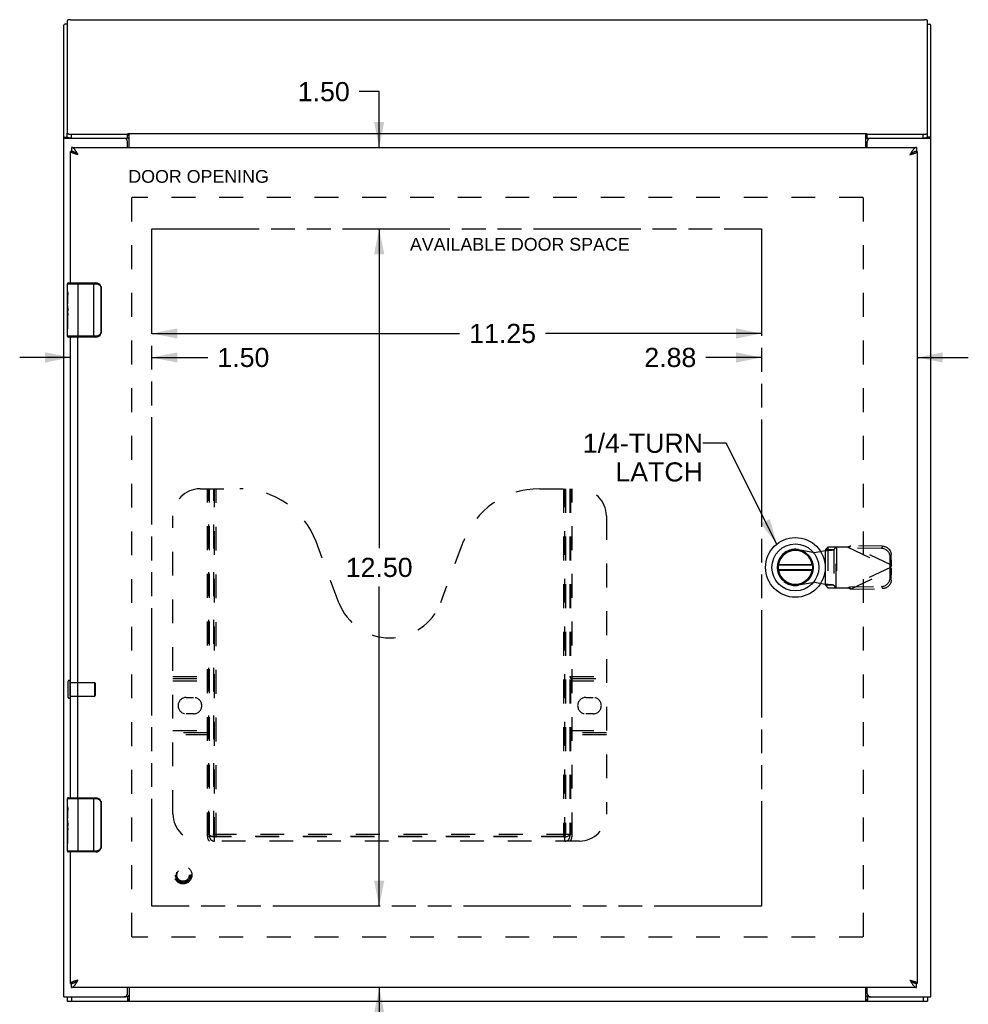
# Model space of a CAD drawing. Header units: inches. Extents: x 0 to 80, y 0 to 51.8.
# Tile 3 of 5: x 18.8 to 36.3, y 17.3 to 35.5. Entities that reach past the tile are written whole.
import ezdxf

# ---------------------------------------------------------------- set-up
doc = ezdxf.new("R2010")
doc.units = ezdxf.units.IN
doc.header["$LTSCALE"] = 4.4
doc.header["$MEASUREMENT"] = 0
doc.linetypes.add('HIDDEN', pattern=[0.2, 0.1, -0.1])
doc.linetypes.add('PHANTOM', pattern=[0.8, 0.45, -0.05, 0.1, -0.05, 0.1, -0.05])
doc.layers.get('0').update_dxf_attribs({"linetype": 'CONTINUOUS'})
for name, color, linetype in [('02___PRT_ALL_AXES', 7, 'CONTINUOUS'), ('1-4_TURN_RH_UNDER_24', 7, 'CONTINUOUS'), ('AVAILABLE_DOOR_SPACE', 7, 'CONTINUOUS'), ('DEFAULT_2', 8, 'HIDDEN'), ('DIMENSIONS', 7, 'CONTINUOUS')]:
    doc.layers.add(name, color=color, linetype=linetype)
doc.styles.get("Standard").update_dxf_attribs({"font": 'arial.ttf'})
doc.dimstyles.new('DIMSTYLE_1', dxfattribs={"dimtxt": 0.352941, "dimasz": 0.470588, "dimexe": 0.09, "dimexo": 0.07, "dimgap": 0.0375, "dimtad": 0, "dimtih": 1, "dimtoh": 1, "dimzin": 4, "dimdsep": 46, "dimtxsty": 'Standard', "dimblk": '_FILLED', "dimblk1": '_FILLED', "dimblk2": '_FILLED', "dimcen": 0.09, "dimazin": 1, "dimtfac": 1, "dimtofl": 0, "dimtmove": 0, "dimatfit": 3, "dimldrblk": '_FILLED', "dimfxl": 1, "dimtolj": 1, "dimtzin": 4, "dimarcsym": 0})
doc.dimstyles.get("Standard").update_dxf_attribs({"dimtxt": 0.4, "dimasz": 0.470588, "dimexe": 0.09, "dimexo": 0.07, "dimgap": 0.09, "dimtad": 0, "dimtih": 1, "dimtoh": 1, "dimzin": 4, "dimdsep": 46, "dimtxsty": 'Standard', "dimblk": '_FILLED', "dimblk1": '_FILLED', "dimblk2": '_FILLED', "dimcen": 0.09, "dimazin": 1, "dimtp": 0.01, "dimtm": 0.01, "dimtfac": 1, "dimtofl": 0, "dimtmove": 0, "dimatfit": 3, "dimldrblk": '_FILLED', "dimfxl": 1, "dimtolj": 1, "dimtzin": 4, "dimarcsym": 0})

# ---------------------------------------------------------------- blocks, each defined once
blk = doc.blocks.new('_FILLED')
at = {"color": 0, "linetype": 'ByBlock'}
blk.add_solid([(0, 0), (-1, 0.2), (-1, -0.2)], dxfattribs=at)
blk = doc.blocks.new('*D16')
at = {"layer": 'DIMENSIONS', "color": 2, "linetype": 'Continuous'}
for p, q in [((25.473, 34.156), (25.106, 34.156)), ((25.473, 33.127), (25.473, 34.156)), ((25.473, 31.627), (25.473, 30.686))]:
    blk.add_line(p, q, dxfattribs=at)
at = {"layer": 'DIMENSIONS', "color": 2, "linetype": 'Continuous', "xscale": 0.4705882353, "yscale": 0.4705882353, "zscale": 0.4705882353}
for p, rotation in [((25.473, 33.127), 270), ((25.473, 31.627), 90)]:
    blk.add_blockref('_FILLED', p, dxfattribs=dict(at, rotation=rotation))
at = {"layer": 'DIMENSIONS', "color": 2, "linetype": 'Continuous', "insert": (24.93, 34.332), "char_height": 0.3529, "width": 0.95911, "attachment_point": 3, "line_spacing_factor": 0.9}
blk.add_mtext('1.50', dxfattribs=at)
blk = doc.blocks.new('*D17')
at = {"layer": 'DIMENSIONS', "color": 2, "linetype": 'Continuous'}
for p, q in [((25.473, 31.627), (25.473, 25.73)), ((25.473, 19.127), (25.473, 25.024))]:
    blk.add_line(p, q, dxfattribs=at)
at = {"layer": 'DIMENSIONS', "color": 2, "linetype": 'Continuous', "xscale": 0.4705882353, "yscale": 0.4705882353, "zscale": 0.4705882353}
for p, rotation in [((25.473, 31.627), 90), ((25.473, 19.127), 270)]:
    blk.add_blockref('_FILLED', p, dxfattribs=dict(at, rotation=rotation))
at = {"layer": 'DIMENSIONS', "color": 2, "linetype": 'Continuous', "insert": (25.473, 25.554), "char_height": 0.3529, "width": 1.23333, "attachment_point": 2, "line_spacing_factor": 0.9}
blk.add_mtext('12.50', dxfattribs=at)
blk = doc.blocks.new('*D18')
at = {"layer": 'DIMENSIONS', "color": 2, "linetype": 'Continuous'}
for p, q in [((25.473, 19.127), (25.473, 20.068)), ((25.473, 17.627), (25.473, 16.614)), ((25.473, 16.614), (25.123, 16.614))]:
    blk.add_line(p, q, dxfattribs=at)
at = {"layer": 'DIMENSIONS', "color": 2, "linetype": 'Continuous', "xscale": 0.4705882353, "yscale": 0.4705882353, "zscale": 0.4705882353}
for p, rotation in [((25.473, 19.127), 270), ((25.473, 17.627), 90)]:
    blk.add_blockref('_FILLED', p, dxfattribs=dict(at, rotation=rotation))
at = {"layer": 'DIMENSIONS', "color": 2, "linetype": 'Continuous', "insert": (24.946, 16.79), "char_height": 0.3529, "width": 0.95911, "attachment_point": 3, "line_spacing_factor": 0.9}
blk.add_mtext('1.50', dxfattribs=at)
blk = doc.blocks.new('*D19')
at = {"layer": 'DIMENSIONS', "color": 2, "linetype": 'Continuous'}
for p, q in [((21.279, 29.694), (26.958, 29.694)), ((32.529, 29.694), (28.544, 29.694))]:
    blk.add_line(p, q, dxfattribs=at)
at = {"layer": 'DIMENSIONS', "color": 2, "linetype": 'Continuous', "xscale": 0.4705882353, "yscale": 0.4705882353, "zscale": 0.4705882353, "rotation": 180}
blk.add_blockref('_FILLED', (21.279, 29.694), dxfattribs=at)
at = {"layer": 'DIMENSIONS', "color": 2, "linetype": 'Continuous', "xscale": 0.4705882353, "yscale": 0.4705882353, "zscale": 0.4705882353}
blk.add_blockref('_FILLED', (32.529, 29.694), dxfattribs=at)
at = {"layer": 'DIMENSIONS', "color": 2, "linetype": 'Continuous', "insert": (27.751, 29.871), "char_height": 0.3529, "width": 1.23333, "attachment_point": 2, "line_spacing_factor": 0.9}
blk.add_mtext('11.25', dxfattribs=at)
blk = doc.blocks.new('*D20')
at = {"layer": 'DIMENSIONS', "color": 2, "linetype": 'Continuous'}
for p, q in [((32.529, 29.251), (31.503, 29.251)), ((35.404, 29.251), (36.346, 29.251))]:
    blk.add_line(p, q, dxfattribs=at)
at = {"layer": 'DIMENSIONS', "color": 2, "linetype": 'Continuous', "xscale": 0.4705882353, "yscale": 0.4705882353, "zscale": 0.4705882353}
blk.add_blockref('_FILLED', (32.529, 29.251), dxfattribs=at)
at = {"layer": 'DIMENSIONS', "color": 2, "linetype": 'Continuous', "xscale": 0.4705882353, "yscale": 0.4705882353, "zscale": 0.4705882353, "rotation": 180}
blk.add_blockref('_FILLED', (35.404, 29.251), dxfattribs=at)
at = {"layer": 'DIMENSIONS', "color": 2, "linetype": 'Continuous', "insert": (31.326, 29.428), "char_height": 0.3529, "width": 0.95911, "attachment_point": 3, "line_spacing_factor": 0.9}
blk.add_mtext('2.88', dxfattribs=at)
blk = doc.blocks.new('*D21')
at = {"layer": 'DIMENSIONS', "color": 2, "linetype": 'Continuous'}
for p, q in [((19.779, 29.251), (18.838, 29.251)), ((21.279, 29.251), (22.31, 29.251))]:
    blk.add_line(p, q, dxfattribs=at)
at = {"layer": 'DIMENSIONS', "color": 2, "linetype": 'Continuous', "xscale": 0.4705882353, "yscale": 0.4705882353, "zscale": 0.4705882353}
blk.add_blockref('_FILLED', (19.779, 29.251), dxfattribs=at)
at = {"layer": 'DIMENSIONS', "color": 2, "linetype": 'Continuous', "xscale": 0.4705882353, "yscale": 0.4705882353, "zscale": 0.4705882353, "rotation": 180}
blk.add_blockref('_FILLED', (21.279, 29.251), dxfattribs=at)
at = {"layer": 'DIMENSIONS', "color": 2, "linetype": 'Continuous', "insert": (22.487, 29.428), "char_height": 0.3529, "width": 0.95911, "attachment_point": 1, "line_spacing_factor": 0.9}
blk.add_mtext('1.50', dxfattribs=at)

msp = doc.modelspace()

# ---------------------------------------------------------------- linework, layer by layer
at = {"color": 3, "linetype": 'Continuous'}
for p, q in [((19.717, 35.467), (19.717, 33.39)), ((19.777, 35.483), (35.531, 35.483)), ((35.591, 33.39), (35.591, 35.467)), ((19.654, 17.452), (19.654, 35.384)), ((35.654, 17.452), (35.654, 35.384)), ((19.682, 33.296), (20.769, 33.296)), ((19.797, 33.369), (20.829, 33.369)), ((20.829, 33.369), (20.841, 33.386)), ((20.841, 33.386), (34.468, 33.386)), ((20.856, 33.127), (20.856, 33.386)), ((34.452, 33.127), (34.452, 33.386)), ((34.48, 33.369), (34.468, 33.386)), ((34.48, 33.369), (35.511, 33.369)), ((34.539, 33.296), (35.627, 33.296)), ((19.792, 33.127), (35.391, 33.127)), ((20.829, 33.127), (20.829, 33.236)), ((34.479, 33.127), (34.479, 33.236)), ((19.779, 30.627), (19.779, 33.052)), ((35.269, 32.992), (35.284, 32.996)), ((35.404, 33.052), (35.404, 17.702)), ((19.779, 21.127), (19.779, 29.627)), ((19.914, 21.127), (19.914, 29.627)), ((19.779, 17.702), (19.779, 20.127)), ((35.391, 17.627), (19.792, 17.627)), ((19.914, 17.762), (19.9, 17.758)), ((20.829, 17.512), (20.829, 17.627)), ((20.856, 17.627), (20.856, 17.377)), ((34.452, 17.377), (34.452, 17.627)), ((34.479, 17.512), (34.479, 17.627)), ((19.654, 17.452), (20.769, 17.452)), ((34.539, 17.452), (35.654, 17.452)), ((19.717, 17.377), (35.591, 17.377))]:
    msp.add_line(p, q, dxfattribs=at)
at = {"color": 7, "linetype": 'Continuous'}
for p, q in [((19.717, 35.403), (19.673, 35.403)), ((35.591, 35.403), (35.636, 35.403)), ((19.654, 33.318), (19.717, 33.318)), ((19.717, 33.317), (19.717, 33.39)), ((19.797, 33.297), (19.797, 33.369)), ((19.797, 33.297), (20.829, 33.297)), ((19.799, 33.296), (19.799, 33.297)), ((20.829, 33.297), (20.829, 33.369)), ((34.48, 33.297), (34.48, 33.369)), ((34.48, 33.297), (35.511, 33.297)), ((35.509, 33.296), (35.509, 33.297)), ((35.511, 33.297), (35.511, 33.369)), ((35.591, 33.317), (35.591, 33.39)), ((35.654, 33.318), (35.591, 33.318)), ((19.792, 33.127), (19.792, 33.052)), ((35.391, 33.127), (35.391, 33.052)), ((19.779, 33.052), (19.792, 33.052)), ((35.404, 33.052), (35.391, 33.052)), ((19.719, 30.612), (20.247, 30.612)), ((19.734, 30.627), (20.244, 30.627)), ((19.919, 29.627), (19.919, 30.627)), ((20.209, 29.627), (20.209, 30.627)), ((20.337, 30.527), (20.337, 29.727)), ((20.344, 30.527), (20.337, 30.527)), ((20.344, 30.527), (20.344, 29.727)), ((19.719, 30.012), (19.719, 30.045)), ((19.719, 29.642), (19.719, 29.781)), ((20.247, 29.642), (19.719, 29.642)), ((20.244, 29.627), (19.734, 29.627)), ((20.344, 29.727), (20.337, 29.727)), ((33.466, 25.416), (32.841, 25.416)), ((32.841, 25.337), (33.466, 25.337)), ((32.844, 25.432), (33.464, 25.432)), ((33.464, 25.322), (32.844, 25.322)), ((19.719, 21.112), (20.247, 21.112)), ((19.734, 21.127), (20.244, 21.127)), ((19.919, 20.127), (19.919, 21.127)), ((20.209, 20.127), (20.209, 21.127)), ((20.337, 21.027), (20.337, 20.227)), ((20.344, 21.027), (20.337, 21.027)), ((20.344, 21.027), (20.344, 20.227)), ((19.719, 20.512), (19.719, 20.545)), ((19.719, 20.142), (19.719, 20.281)), ((20.344, 20.227), (20.337, 20.227)), ((20.247, 20.142), (19.719, 20.142)), ((20.244, 20.127), (19.734, 20.127)), ((19.779, 17.702), (19.792, 17.702)), ((19.792, 17.627), (19.792, 17.702)), ((35.404, 17.702), (35.391, 17.702)), ((35.391, 17.627), (35.391, 17.702)), ((19.717, 17.452), (19.717, 17.377)), ((19.797, 17.452), (19.797, 17.377)), ((20.826, 17.452), (20.769, 17.452)), ((20.826, 17.452), (20.826, 17.377)), ((34.539, 17.452), (34.483, 17.452)), ((34.483, 17.452), (34.483, 17.377)), ((35.511, 17.452), (35.511, 17.377)), ((35.591, 17.452), (35.591, 17.377))]:
    msp.add_line(p, q, dxfattribs=at)
at = {"color": 3, "linetype": 'Continuous'}
for points in [[(19.777, 35.483), (19.774, 35.483), (19.77, 35.483), (19.767, 35.483), (19.763, 35.483), (19.76, 35.482), (19.756, 35.482), (19.753, 35.482), (19.75, 35.481), (19.746, 35.481), (19.743, 35.48), (19.74, 35.48), (19.738, 35.479), (19.735, 35.478), (19.733, 35.478), (19.73, 35.477), (19.728, 35.476), (19.726, 35.475), (19.724, 35.475), (19.723, 35.474), (19.721, 35.473), (19.72, 35.472), (19.719, 35.471), (19.718, 35.47), (19.718, 35.469), (19.718, 35.468), (19.717, 35.467)], [(35.591, 35.467), (35.591, 35.468), (35.591, 35.469), (35.591, 35.47), (35.59, 35.471), (35.589, 35.472), (35.588, 35.473), (35.586, 35.474), (35.585, 35.475), (35.583, 35.475), (35.581, 35.476), (35.579, 35.477), (35.576, 35.478), (35.574, 35.478), (35.571, 35.479), (35.568, 35.48), (35.566, 35.48), (35.563, 35.481), (35.559, 35.481), (35.556, 35.482), (35.553, 35.482), (35.549, 35.482), (35.546, 35.483), (35.542, 35.483), (35.539, 35.483), (35.535, 35.483), (35.531, 35.483)], [(19.654, 33.318), (19.655, 33.316), (19.655, 33.314), (19.656, 33.312), (19.658, 33.31), (19.659, 33.308), (19.662, 33.306), (19.664, 33.304), (19.667, 33.303), (19.67, 33.301), (19.674, 33.299), (19.678, 33.297), (19.682, 33.296)], [(19.717, 33.39), (19.718, 33.388), (19.718, 33.387), (19.719, 33.386), (19.72, 33.385), (19.721, 33.383), (19.723, 33.382), (19.725, 33.381), (19.727, 33.38), (19.729, 33.379), (19.732, 33.378), (19.735, 33.377), (19.738, 33.376), (19.741, 33.375), (19.744, 33.374), (19.748, 33.373), (19.752, 33.373), (19.756, 33.372), (19.76, 33.371), (19.765, 33.371), (19.769, 33.37), (19.774, 33.37), (19.778, 33.37), (19.783, 33.369), (19.788, 33.369), (19.793, 33.369), (19.797, 33.369)], [(20.845, 33.353), (20.844, 33.355), (20.843, 33.357), (20.842, 33.358), (20.841, 33.36), (20.839, 33.362), (20.838, 33.363), (20.837, 33.364), (20.836, 33.366), (20.834, 33.367), (20.833, 33.367), (20.832, 33.368), (20.831, 33.368), (20.83, 33.369), (20.829, 33.369)], [(20.856, 33.336), (20.855, 33.338), (20.854, 33.339), (20.853, 33.34), (20.852, 33.342), (20.851, 33.343), (20.85, 33.345), (20.849, 33.347), (20.848, 33.349), (20.845, 33.353)], [(34.452, 33.336), (34.454, 33.338), (34.455, 33.339), (34.456, 33.34), (34.457, 33.342), (34.458, 33.343), (34.459, 33.345), (34.46, 33.347), (34.461, 33.349)], [(34.461, 33.349), (34.464, 33.353), (34.465, 33.355), (34.466, 33.357), (34.467, 33.358), (34.468, 33.36), (34.47, 33.362), (34.471, 33.363), (34.472, 33.364), (34.473, 33.366), (34.475, 33.367), (34.476, 33.367), (34.477, 33.368), (34.478, 33.368), (34.479, 33.369), (34.48, 33.369)], [(35.511, 33.369), (35.516, 33.369), (35.521, 33.369), (35.526, 33.369), (35.531, 33.37), (35.535, 33.37), (35.54, 33.37), (35.544, 33.371), (35.549, 33.371), (35.553, 33.372), (35.557, 33.373), (35.561, 33.373), (35.565, 33.374), (35.568, 33.375), (35.571, 33.376), (35.574, 33.377), (35.577, 33.378), (35.58, 33.379), (35.582, 33.38), (35.584, 33.381), (35.586, 33.382), (35.588, 33.383), (35.589, 33.385), (35.59, 33.386), (35.591, 33.387), (35.591, 33.388), (35.591, 33.39)], [(35.627, 33.296), (35.631, 33.297), (35.635, 33.299), (35.639, 33.301), (35.642, 33.303), (35.645, 33.304), (35.647, 33.306), (35.65, 33.308), (35.651, 33.31), (35.653, 33.312), (35.654, 33.314), (35.654, 33.316), (35.654, 33.318)], [(19.914, 32.992), (19.91, 33), (19.906, 33.007), (19.901, 33.015), (19.897, 33.022), (19.893, 33.03), (19.888, 33.037), (19.884, 33.044), (19.88, 33.051), (19.875, 33.058), (19.871, 33.064), (19.867, 33.07), (19.862, 33.076), (19.858, 33.082), (19.854, 33.088), (19.849, 33.093), (19.845, 33.098), (19.84, 33.102), (19.836, 33.107), (19.832, 33.11), (19.827, 33.114), (19.823, 33.117), (19.819, 33.12), (19.814, 33.122), (19.81, 33.124), (19.806, 33.125), (19.801, 33.126), (19.797, 33.127), (19.792, 33.127)], [(35.391, 33.127), (35.387, 33.127), (35.383, 33.126), (35.378, 33.125), (35.374, 33.124), (35.37, 33.122), (35.365, 33.12), (35.361, 33.117), (35.357, 33.114), (35.352, 33.11), (35.348, 33.107), (35.344, 33.102), (35.339, 33.098), (35.335, 33.093), (35.331, 33.088), (35.326, 33.082), (35.322, 33.076), (35.317, 33.07), (35.313, 33.064), (35.309, 33.058), (35.304, 33.051), (35.3, 33.044), (35.296, 33.037), (35.291, 33.03), (35.287, 33.022), (35.283, 33.015), (35.278, 33.007), (35.274, 33), (35.269, 32.992)], [(19.914, 32.992), (19.9, 32.996), (19.893, 32.998), (19.886, 33), (19.88, 33.002), (19.873, 33.004), (19.866, 33.006), (19.86, 33.008), (19.853, 33.01), (19.847, 33.012), (19.841, 33.014), (19.835, 33.016), (19.83, 33.018), (19.824, 33.02), (19.819, 33.022), (19.814, 33.024), (19.81, 33.026), (19.805, 33.028), (19.801, 33.03), (19.798, 33.032), (19.794, 33.034), (19.791, 33.036), (19.788, 33.038), (19.786, 33.04), (19.784, 33.042), (19.782, 33.044), (19.781, 33.046), (19.78, 33.048), (19.78, 33.05), (19.779, 33.052)], [(35.284, 32.996), (35.291, 32.998), (35.298, 33), (35.304, 33.002), (35.311, 33.004), (35.318, 33.006), (35.324, 33.008), (35.331, 33.01), (35.337, 33.012), (35.343, 33.014), (35.349, 33.016), (35.354, 33.018), (35.36, 33.02), (35.365, 33.022), (35.37, 33.024), (35.374, 33.026), (35.379, 33.028), (35.383, 33.03), (35.386, 33.032), (35.39, 33.034), (35.393, 33.036), (35.396, 33.038), (35.398, 33.04), (35.4, 33.042), (35.402, 33.044), (35.403, 33.046), (35.404, 33.048), (35.404, 33.05), (35.404, 33.052)], [(19.9, 17.758), (19.893, 17.756), (19.886, 17.754), (19.88, 17.752), (19.873, 17.75), (19.866, 17.748), (19.86, 17.746), (19.853, 17.744), (19.847, 17.742), (19.841, 17.74), (19.835, 17.738), (19.83, 17.736), (19.824, 17.734), (19.819, 17.732), (19.814, 17.73), (19.81, 17.728), (19.805, 17.726), (19.801, 17.724), (19.798, 17.722), (19.794, 17.72), (19.791, 17.718), (19.788, 17.716), (19.786, 17.714), (19.784, 17.712), (19.782, 17.71), (19.781, 17.708), (19.78, 17.706), (19.78, 17.704), (19.779, 17.702)], [(19.792, 17.627), (19.797, 17.627), (19.801, 17.628), (19.806, 17.629), (19.81, 17.631), (19.814, 17.633), (19.819, 17.635), (19.823, 17.638), (19.827, 17.641), (19.832, 17.644), (19.836, 17.648), (19.84, 17.652), (19.845, 17.657), (19.849, 17.662), (19.853, 17.667), (19.858, 17.672), (19.862, 17.678), (19.867, 17.684), (19.871, 17.69), (19.875, 17.697), (19.88, 17.704), (19.884, 17.711), (19.888, 17.718), (19.893, 17.725), (19.897, 17.732), (19.901, 17.74), (19.906, 17.747), (19.91, 17.755), (19.914, 17.762)], [(35.269, 17.762), (35.284, 17.758), (35.291, 17.756), (35.298, 17.754), (35.304, 17.752), (35.311, 17.75), (35.318, 17.748), (35.324, 17.746), (35.331, 17.744), (35.337, 17.742), (35.343, 17.74), (35.349, 17.738), (35.354, 17.736), (35.36, 17.734), (35.365, 17.732), (35.37, 17.73), (35.374, 17.728), (35.379, 17.726), (35.383, 17.724), (35.386, 17.722), (35.39, 17.72), (35.393, 17.718), (35.396, 17.716), (35.398, 17.714), (35.4, 17.712), (35.402, 17.71), (35.403, 17.708), (35.404, 17.706), (35.404, 17.704), (35.404, 17.702)], [(35.269, 17.762), (35.274, 17.755), (35.278, 17.747), (35.283, 17.74), (35.287, 17.732), (35.291, 17.725), (35.296, 17.718), (35.3, 17.711), (35.304, 17.704), (35.309, 17.697), (35.313, 17.69), (35.317, 17.684), (35.322, 17.678), (35.326, 17.672), (35.33, 17.667), (35.335, 17.662), (35.339, 17.657), (35.344, 17.652), (35.348, 17.648), (35.352, 17.644), (35.357, 17.641), (35.361, 17.638), (35.365, 17.635), (35.37, 17.633), (35.374, 17.631), (35.378, 17.629), (35.383, 17.628), (35.387, 17.627), (35.391, 17.627)], [(20.846, 17.4), (20.845, 17.398), (20.844, 17.395), (20.843, 17.393), (20.842, 17.391), (20.841, 17.39), (20.84, 17.388), (20.839, 17.386), (20.838, 17.385), (20.837, 17.383), (20.836, 17.382), (20.835, 17.381), (20.834, 17.38), (20.833, 17.379), (20.832, 17.379), (20.831, 17.378), (20.83, 17.378), (20.829, 17.377), (20.828, 17.377), (20.826, 17.377)], [(20.856, 17.42), (20.856, 17.419), (20.855, 17.418), (20.854, 17.417), (20.853, 17.415), (20.852, 17.413), (20.851, 17.411), (20.85, 17.409), (20.849, 17.407), (20.848, 17.404), (20.846, 17.4)], [(34.452, 17.42), (34.453, 17.419), (34.454, 17.418), (34.455, 17.417), (34.456, 17.415), (34.457, 17.413), (34.458, 17.411), (34.459, 17.409), (34.46, 17.407), (34.461, 17.404)], [(34.461, 17.404), (34.463, 17.4), (34.464, 17.398), (34.465, 17.395), (34.466, 17.393), (34.467, 17.391), (34.468, 17.39), (34.469, 17.388), (34.47, 17.386), (34.471, 17.385), (34.472, 17.383), (34.473, 17.382), (34.474, 17.381), (34.475, 17.38), (34.476, 17.379), (34.477, 17.379), (34.478, 17.378), (34.479, 17.378), (34.48, 17.377), (34.481, 17.377), (34.483, 17.377)]]:
    msp.add_lwpolyline(points, dxfattribs=at)
at = {"color": 7, "linetype": 'Continuous'}
for points in [[(19.735, 33.304), (19.732, 33.305), (19.729, 33.306), (19.727, 33.308), (19.725, 33.309), (19.723, 33.31), (19.721, 33.311), (19.72, 33.312), (19.719, 33.313), (19.718, 33.315), (19.718, 33.316), (19.717, 33.317)], [(19.734, 33.305), (19.734, 33.304), (19.736, 33.303), (19.737, 33.301), (19.739, 33.299), (19.741, 33.297), (19.743, 33.296)], [(19.797, 33.297), (19.793, 33.297), (19.788, 33.297), (19.783, 33.297), (19.778, 33.297), (19.774, 33.297), (19.769, 33.298), (19.765, 33.298), (19.76, 33.299), (19.756, 33.299), (19.752, 33.3), (19.748, 33.301), (19.744, 33.302), (19.741, 33.303), (19.738, 33.303), (19.735, 33.304)], [(20.856, 33.29), (20.856, 33.289), (20.855, 33.289), (20.854, 33.289), (20.853, 33.289), (20.851, 33.289), (20.85, 33.289), (20.849, 33.289), (20.847, 33.29), (20.846, 33.29), (20.845, 33.291), (20.844, 33.291), (20.843, 33.292), (20.842, 33.293), (20.84, 33.293), (20.839, 33.294), (20.838, 33.295), (20.837, 33.295), (20.836, 33.296), (20.835, 33.296), (20.834, 33.297), (20.832, 33.297), (20.831, 33.297), (20.83, 33.297), (20.829, 33.297)], [(34.452, 33.29), (34.453, 33.289), (34.454, 33.289), (34.455, 33.289), (34.456, 33.289), (34.458, 33.289), (34.459, 33.289), (34.46, 33.289), (34.462, 33.29), (34.463, 33.29), (34.464, 33.291), (34.465, 33.291), (34.466, 33.292), (34.467, 33.293), (34.469, 33.293), (34.47, 33.294), (34.471, 33.295), (34.472, 33.295), (34.473, 33.296), (34.474, 33.296), (34.475, 33.297), (34.477, 33.297), (34.478, 33.297), (34.479, 33.297), (34.48, 33.297)], [(35.577, 33.305), (35.574, 33.304), (35.571, 33.303), (35.568, 33.303), (35.565, 33.302), (35.561, 33.301), (35.557, 33.3), (35.553, 33.299), (35.549, 33.299), (35.544, 33.298), (35.54, 33.298), (35.535, 33.297), (35.531, 33.297), (35.526, 33.297), (35.521, 33.297), (35.516, 33.297), (35.511, 33.297)], [(35.566, 33.296), (35.568, 33.297), (35.57, 33.299), (35.572, 33.301), (35.573, 33.303), (35.575, 33.304), (35.575, 33.305)], [(35.591, 33.317), (35.591, 33.316), (35.591, 33.315), (35.59, 33.313), (35.589, 33.312), (35.588, 33.311), (35.586, 33.31), (35.584, 33.309), (35.582, 33.308), (35.58, 33.306), (35.577, 33.305)], [(19.871, 33.024), (19.867, 33.027), (19.862, 33.03), (19.858, 33.032), (19.854, 33.035), (19.849, 33.037), (19.845, 33.039), (19.84, 33.041), (19.836, 33.043), (19.832, 33.045), (19.827, 33.046), (19.823, 33.048), (19.819, 33.049), (19.814, 33.05), (19.81, 33.051), (19.806, 33.051), (19.801, 33.052), (19.797, 33.052), (19.792, 33.052)], [(19.914, 32.992), (19.91, 32.995), (19.906, 32.998), (19.902, 33), (19.898, 33.003), (19.894, 33.006), (19.89, 33.009), (19.886, 33.011), (19.882, 33.014), (19.879, 33.017), (19.875, 33.02), (19.872, 33.022), (19.869, 33.025), (19.868, 33.026)], [(19.914, 32.992), (19.91, 32.996), (19.906, 32.999), (19.901, 33.002), (19.897, 33.006), (19.893, 33.009), (19.888, 33.012), (19.884, 33.015), (19.88, 33.018), (19.875, 33.021), (19.871, 33.024)], [(35.317, 33.027), (35.313, 33.024), (35.309, 33.021), (35.304, 33.018), (35.3, 33.015), (35.296, 33.012), (35.291, 33.009), (35.287, 33.006), (35.283, 33.002), (35.278, 32.999), (35.274, 32.996), (35.269, 32.992)], [(35.269, 32.992), (35.274, 32.995), (35.278, 32.998), (35.282, 33), (35.286, 33.003), (35.29, 33.006), (35.294, 33.009), (35.298, 33.011), (35.302, 33.014), (35.305, 33.017), (35.309, 33.02), (35.312, 33.022), (35.315, 33.025), (35.316, 33.026)], [(35.391, 33.052), (35.387, 33.052), (35.383, 33.052), (35.378, 33.051), (35.374, 33.051), (35.37, 33.05), (35.365, 33.049), (35.361, 33.048), (35.357, 33.046), (35.352, 33.045), (35.348, 33.043), (35.344, 33.041), (35.339, 33.039), (35.335, 33.037), (35.331, 33.035), (35.326, 33.032), (35.322, 33.03), (35.317, 33.027)], [(20.244, 30.627), (20.245, 30.627), (20.245, 30.626), (20.246, 30.626), (20.246, 30.624), (20.246, 30.623), (20.246, 30.621), (20.247, 30.619), (20.247, 30.617), (20.247, 30.615), (20.247, 30.612)], [(20.247, 30.612), (20.255, 30.612), (20.264, 30.611), (20.272, 30.609), (20.28, 30.606), (20.288, 30.603), (20.295, 30.599), (20.303, 30.594), (20.309, 30.589), (20.315, 30.583), (20.319, 30.578), (20.323, 30.572), (20.327, 30.567), (20.33, 30.561), (20.332, 30.556), (20.334, 30.551), (20.335, 30.546), (20.336, 30.541), (20.337, 30.536), (20.337, 30.532), (20.337, 30.527)], [(20.338, 30.563), (20.34, 30.558), (20.341, 30.552), (20.343, 30.546), (20.344, 30.54), (20.344, 30.534), (20.344, 30.527)], [(20.244, 29.627), (20.245, 29.627), (20.245, 29.628), (20.246, 29.629), (20.246, 29.63), (20.246, 29.632), (20.246, 29.633), (20.247, 29.635), (20.247, 29.638), (20.247, 29.64), (20.247, 29.642)], [(20.337, 29.727), (20.337, 29.723), (20.337, 29.718), (20.336, 29.714), (20.335, 29.709), (20.334, 29.704), (20.332, 29.699), (20.33, 29.693), (20.327, 29.688), (20.323, 29.682), (20.319, 29.677), (20.315, 29.671), (20.309, 29.666), (20.303, 29.66), (20.295, 29.656), (20.288, 29.652), (20.28, 29.648), (20.272, 29.646), (20.264, 29.644), (20.255, 29.643), (20.247, 29.642)], [(20.344, 29.727), (20.344, 29.721), (20.344, 29.715), (20.343, 29.709), (20.341, 29.703), (20.34, 29.697), (20.338, 29.691)], [(20.244, 21.127), (20.245, 21.127), (20.245, 21.126), (20.246, 21.126), (20.246, 21.124), (20.246, 21.123), (20.246, 21.121), (20.247, 21.119), (20.247, 21.117), (20.247, 21.115), (20.247, 21.112)], [(20.247, 21.112), (20.255, 21.112), (20.264, 21.111), (20.272, 21.109), (20.28, 21.106), (20.288, 21.103), (20.295, 21.099), (20.303, 21.094), (20.309, 21.089), (20.315, 21.083), (20.319, 21.078), (20.323, 21.072), (20.327, 21.067), (20.33, 21.061), (20.332, 21.056), (20.334, 21.051), (20.335, 21.046), (20.336, 21.041), (20.337, 21.036), (20.337, 21.032), (20.337, 21.027)], [(20.338, 21.063), (20.34, 21.058), (20.341, 21.052), (20.343, 21.046), (20.344, 21.04), (20.344, 21.034), (20.344, 21.027)], [(20.337, 20.227), (20.337, 20.223), (20.337, 20.218), (20.336, 20.214), (20.335, 20.209), (20.334, 20.204), (20.332, 20.199), (20.33, 20.193), (20.327, 20.188), (20.323, 20.182), (20.319, 20.177), (20.315, 20.171), (20.309, 20.166), (20.303, 20.16), (20.295, 20.156), (20.288, 20.152), (20.28, 20.148), (20.272, 20.146), (20.264, 20.144), (20.255, 20.143), (20.247, 20.142)], [(20.344, 20.227), (20.344, 20.221), (20.344, 20.215), (20.343, 20.209), (20.341, 20.203), (20.34, 20.197), (20.338, 20.191)], [(20.244, 20.127), (20.245, 20.127), (20.245, 20.128), (20.246, 20.129), (20.246, 20.13), (20.246, 20.132), (20.246, 20.133), (20.247, 20.135), (20.247, 20.138), (20.247, 20.14), (20.247, 20.142)], [(19.792, 17.702), (19.797, 17.702), (19.801, 17.703), (19.806, 17.703), (19.81, 17.704), (19.814, 17.705), (19.819, 17.706), (19.823, 17.707), (19.827, 17.708), (19.832, 17.71), (19.836, 17.711), (19.84, 17.713), (19.845, 17.715), (19.849, 17.717), (19.853, 17.72), (19.858, 17.722), (19.862, 17.725), (19.867, 17.727)], [(19.867, 17.727), (19.871, 17.73), (19.875, 17.733), (19.88, 17.736), (19.884, 17.739), (19.888, 17.742), (19.893, 17.746), (19.897, 17.749), (19.901, 17.752), (19.906, 17.756), (19.91, 17.759), (19.914, 17.762)], [(19.914, 17.762), (19.91, 17.759), (19.906, 17.757), (19.902, 17.754), (19.898, 17.751), (19.894, 17.749), (19.89, 17.746), (19.886, 17.743), (19.882, 17.74), (19.879, 17.738), (19.875, 17.735), (19.872, 17.732), (19.869, 17.73), (19.868, 17.729)], [(35.269, 17.762), (35.274, 17.759), (35.278, 17.757), (35.282, 17.754), (35.286, 17.751), (35.29, 17.749), (35.294, 17.746), (35.298, 17.743), (35.302, 17.74), (35.305, 17.738), (35.309, 17.735), (35.312, 17.732), (35.315, 17.73), (35.316, 17.729)], [(35.269, 17.762), (35.274, 17.759), (35.278, 17.756), (35.283, 17.752), (35.287, 17.749), (35.291, 17.746), (35.296, 17.742), (35.3, 17.739), (35.304, 17.736), (35.309, 17.733), (35.313, 17.73)], [(35.313, 17.73), (35.317, 17.728), (35.322, 17.725), (35.326, 17.722), (35.33, 17.72), (35.335, 17.717), (35.339, 17.715), (35.344, 17.713), (35.348, 17.711), (35.352, 17.71), (35.357, 17.708), (35.361, 17.707), (35.365, 17.706), (35.37, 17.705), (35.374, 17.704), (35.378, 17.703), (35.383, 17.703), (35.387, 17.702), (35.391, 17.702)], [(20.839, 17.463), (20.837, 17.46), (20.836, 17.459), (20.835, 17.458), (20.834, 17.457), (20.833, 17.455), (20.832, 17.455), (20.831, 17.454), (20.83, 17.453), (20.829, 17.453), (20.828, 17.452), (20.827, 17.452), (20.826, 17.452)], [(20.856, 17.473), (20.855, 17.473), (20.854, 17.473), (20.853, 17.473), (20.852, 17.473), (20.851, 17.473), (20.85, 17.473), (20.849, 17.472), (20.848, 17.472), (20.847, 17.471), (20.846, 17.47), (20.845, 17.47), (20.844, 17.469), (20.843, 17.468), (20.842, 17.466), (20.841, 17.465), (20.84, 17.464), (20.839, 17.463)], [(34.452, 17.473), (34.454, 17.473), (34.455, 17.473), (34.456, 17.473), (34.457, 17.473), (34.458, 17.473), (34.459, 17.473), (34.46, 17.472), (34.461, 17.472), (34.462, 17.471), (34.463, 17.47), (34.464, 17.47), (34.465, 17.469), (34.466, 17.468), (34.467, 17.466), (34.468, 17.465), (34.469, 17.464), (34.47, 17.463), (34.472, 17.46)], [(34.472, 17.46), (34.473, 17.459), (34.474, 17.458), (34.475, 17.457), (34.476, 17.455), (34.477, 17.455), (34.478, 17.454), (34.479, 17.453), (34.48, 17.453), (34.481, 17.452), (34.482, 17.452), (34.483, 17.452)]]:
    msp.add_lwpolyline(points, dxfattribs=at)
for radius in [0.551, 0.433, 0.329, 0.317]:
    msp.add_circle((33.154, 25.377), radius, dxfattribs=at)
at = {"color": 3, "linetype": 'Continuous'}
for centre, start, end in [((20.769, 33.236), 0, 90), ((34.539, 33.236), 90, 180), ((20.769, 17.512), 270, 360), ((34.539, 17.512), 180, 270)]:
    msp.add_arc(centre, 0.06, start, end, dxfattribs=at)
at = {"color": 7, "linetype": 'Continuous'}
for centre, radius, start, end in [((19.734, 30.612), 0.015, 90, 180), ((20.244, 30.527), 0.1, 21.1999, 90), ((19.734, 29.642), 0.015, 180, 270), ((20.244, 29.727), 0.1, 270, 338.8001), ((33.154, 25.377), 0.315, 10.0787, 349.9213), ((19.734, 21.112), 0.015, 90, 180), ((20.244, 21.027), 0.1, 21.1999, 90), ((20.244, 20.227), 0.1, 270, 338.8001), ((19.734, 20.142), 0.015, 180, 270)]:
    msp.add_arc(centre, radius, start, end, dxfattribs=at)
at = {"color": 3, "linetype": 'Continuous'}
for centre, start_param, end_param in [((19.799, 35.384), 2.637791, 3.141593), ((35.509, 35.384), 0, 0.503802)]:
    msp.add_ellipse(centre, major_axis=(0.145, 0), ratio=0.267949, start_param=start_param, end_param=end_param, dxfattribs=at)
at = {"layer": '02___PRT_ALL_AXES', "color": 7, "linetype": 'Continuous'}
for p, q in [((19.719, 30.468), (19.719, 30.612)), ((19.719, 30.389), (19.719, 30.465)), ((19.728, 30.41), (19.719, 30.41)), ((19.719, 30.379), (19.719, 30.389)), ((19.719, 30.242), (19.719, 30.379)), ((19.719, 30.379), (19.729, 30.379)), ((19.729, 30.242), (19.729, 30.399)), ((19.719, 30.212), (19.719, 30.242)), ((19.722, 30.18), (19.719, 30.18)), ((19.719, 30.242), (19.729, 30.242)), ((19.719, 30.048), (19.729, 30.048)), ((19.719, 30.012), (19.729, 30.012)), ((19.729, 30.059), (19.729, 30.112)), ((19.729, 29.781), (19.729, 30.012)), ((19.719, 29.781), (19.719, 29.949)), ((19.719, 29.949), (19.729, 29.949)), ((19.719, 29.642), (19.719, 29.781)), ((19.719, 29.781), (19.729, 29.781)), ((19.719, 20.968), (19.719, 21.112)), ((19.719, 20.889), (19.719, 20.965)), ((19.728, 20.91), (19.719, 20.91)), ((19.729, 20.742), (19.729, 20.899)), ((19.719, 20.879), (19.719, 20.889)), ((19.719, 20.712), (19.719, 20.742)), ((19.719, 20.742), (19.719, 20.879)), ((19.719, 20.879), (19.729, 20.879)), ((19.719, 20.742), (19.729, 20.742)), ((19.722, 20.68), (19.719, 20.68)), ((19.719, 20.548), (19.729, 20.548)), ((19.729, 20.559), (19.729, 20.612)), ((19.719, 20.512), (19.729, 20.512)), ((19.719, 20.281), (19.719, 20.449)), ((19.719, 20.449), (19.729, 20.449)), ((19.729, 20.281), (19.729, 20.512)), ((19.719, 20.142), (19.719, 20.281)), ((19.719, 20.281), (19.729, 20.281))]:
    msp.add_line(p, q, dxfattribs=at)
at = {"layer": '02___PRT_ALL_AXES', "color": 8, "linetype": 'HIDDEN'}
for p, q in [((19.772, 23.003), (19.772, 23.251)), ((19.772, 23.251), (20.219, 23.251)), ((19.772, 23.003), (20.219, 23.003))]:
    msp.add_line(p, q, dxfattribs=at)
at = {"layer": '02___PRT_ALL_AXES', "color": 7, "linetype": 'Continuous'}
for points in [[(19.719, 30.468), (19.72, 30.465), (19.72, 30.461), (19.721, 30.455), (19.722, 30.449), (19.724, 30.442), (19.725, 30.435), (19.726, 30.426), (19.728, 30.418), (19.729, 30.409), (19.729, 30.399)], [(19.719, 30.212), (19.72, 30.205), (19.72, 30.197), (19.721, 30.189), (19.722, 30.18), (19.723, 30.172), (19.724, 30.163), (19.726, 30.154), (19.727, 30.145), (19.728, 30.136), (19.728, 30.127), (19.729, 30.119), (19.729, 30.112)], [(19.719, 29.949), (19.719, 30.073), (19.719, 30.076), (19.719, 30.21)], [(19.729, 30.059), (19.729, 30.053), (19.729, 30.046), (19.728, 30.04), (19.728, 30.034), (19.727, 30.029), (19.726, 30.023)], [(19.719, 20.968), (19.72, 20.965), (19.72, 20.961), (19.721, 20.955), (19.722, 20.949), (19.724, 20.942), (19.725, 20.935), (19.726, 20.926), (19.728, 20.918), (19.729, 20.909), (19.729, 20.899)], [(19.719, 20.712), (19.72, 20.705), (19.72, 20.697), (19.721, 20.689), (19.722, 20.68), (19.723, 20.672), (19.724, 20.663), (19.726, 20.654), (19.727, 20.645), (19.728, 20.636), (19.728, 20.627), (19.729, 20.619), (19.729, 20.612)], [(19.719, 20.449), (19.719, 20.573), (19.719, 20.576), (19.719, 20.71)], [(19.729, 20.559), (19.729, 20.553), (19.729, 20.546), (19.728, 20.54), (19.728, 20.534), (19.727, 20.529), (19.726, 20.523)]]:
    msp.add_lwpolyline(points, dxfattribs=at)
at = {"layer": '02___PRT_ALL_AXES', "color": 8, "linetype": 'HIDDEN'}
msp.add_circle((21.854, 19.702), 0.124, dxfattribs=at)
at = {"layer": '02___PRT_ALL_AXES', "color": 7, "linetype": 'Continuous'}
for centre, start_param, end_param in [((19.919, 30.045), 3.141593, 3.403409), ((19.919, 20.545), -3.141593, -2.879776)]:
    msp.add_ellipse(centre, major_axis=(0.2, 0), ratio=0.432808, start_param=start_param, end_param=end_param, dxfattribs=at)
at = {"layer": 'AVAILABLE_DOOR_SPACE', "color": 40, "linetype": 'PHANTOM'}
for p, q in [((21.279, 19.127), (21.279, 31.627)), ((21.279, 31.627), (32.529, 31.627)), ((32.529, 31.627), (32.529, 19.127)), ((32.529, 19.127), (21.279, 19.127))]:
    msp.add_line(p, q, dxfattribs=at)
at = {"layer": 'DEFAULT_2', "color": 8, "linetype": 'HIDDEN'}
for p, q in [((20.904, 32.202), (20.904, 18.552)), ((34.402, 32.202), (20.906, 32.202)), ((34.404, 32.202), (34.404, 18.552)), ((22.167, 26.827), (22.903, 26.827)), ((22.302, 20.417), (22.302, 26.827)), ((22.332, 20.447), (22.332, 26.827)), ((22.342, 20.417), (22.342, 26.827)), ((22.422, 20.447), (22.422, 26.827)), ((22.432, 20.327), (22.432, 26.827)), ((22.462, 20.407), (22.462, 26.827)), ((28.431, 26.827), (29.167, 26.827)), ((28.872, 26.827), (28.872, 20.407)), ((28.902, 20.327), (28.902, 26.827)), ((28.912, 26.827), (28.912, 20.447)), ((28.992, 26.827), (28.992, 20.417)), ((29.002, 26.827), (29.002, 20.447)), ((29.032, 20.417), (29.032, 26.827)), ((21.667, 20.827), (21.667, 26.327)), ((29.667, 26.327), (29.667, 20.827)), ((24.731, 24.726), (24.308, 25.854)), ((27.026, 25.854), (26.603, 24.726)), ((33.214, 25.706), (33.508, 25.652)), ((33.508, 25.652), (33.705, 25.69)), ((33.705, 25.69), (33.705, 25.063)), ((33.751, 25.751), (33.709, 25.705)), ((33.709, 25.705), (33.864, 25.705)), ((33.709, 25.049), (33.709, 25.705)), ((34.124, 25.751), (33.751, 25.751)), ((33.754, 25.751), (33.754, 25.003)), ((33.864, 25.705), (33.906, 25.751)), ((33.864, 25.705), (33.864, 25.049)), ((33.909, 25.003), (33.909, 25.751)), ((33.913, 25.751), (33.913, 25.003)), ((34.124, 25.751), (34.912, 25.377)), ((34.153, 25.737), (34.172, 25.779)), ((34.743, 25.727), (34.153, 25.737)), ((34.763, 25.769), (34.172, 25.779)), ((34.925, 25.421), (34.172, 25.779)), ((34.763, 25.769), (34.743, 25.727)), ((34.902, 25.573), (34.922, 25.614)), ((34.905, 25.38), (34.902, 25.573)), ((34.925, 25.421), (34.922, 25.614)), ((34.912, 25.377), (34.124, 25.003)), ((34.172, 24.975), (34.925, 25.332)), ((34.902, 25.181), (34.905, 25.374)), ((34.925, 25.421), (34.905, 25.38)), ((34.905, 25.374), (34.925, 25.332)), ((34.916, 25.392), (34.912, 25.377)), ((34.922, 25.139), (34.925, 25.332)), ((34.925, 25.421), (34.923, 25.414)), ((33.508, 25.101), (33.214, 25.047)), ((33.705, 25.063), (33.508, 25.101)), ((34.922, 25.139), (34.902, 25.181)), ((33.864, 25.049), (33.709, 25.049)), ((33.709, 25.049), (33.751, 25.003)), ((33.751, 25.003), (34.124, 25.003)), ((33.906, 25.003), (33.864, 25.049)), ((34.153, 25.016), (34.743, 25.026)), ((34.172, 24.975), (34.153, 25.016)), ((34.172, 24.975), (34.763, 24.985)), ((34.743, 25.026), (34.763, 24.985)), ((19.729, 23.269), (19.729, 22.985)), ((19.772, 23.269), (19.772, 22.985)), ((21.667, 23.367), (22.342, 23.367)), ((21.667, 23.327), (22.302, 23.327)), ((21.667, 23.287), (22.342, 23.287)), ((28.992, 23.367), (29.667, 23.367)), ((28.992, 23.287), (29.667, 23.287)), ((29.032, 23.327), (29.667, 23.327)), ((20.219, 23.251), (20.219, 23.003)), ((20.229, 23.241), (20.229, 23.013)), ((21.911, 22.977), (22.048, 22.977)), ((29.286, 22.977), (29.423, 22.977)), ((22.048, 22.677), (21.911, 22.677)), ((29.423, 22.677), (29.286, 22.677)), ((21.667, 22.367), (22.342, 22.367)), ((28.992, 22.367), (29.667, 22.367)), ((22.302, 22.327), (21.667, 22.327)), ((22.342, 22.287), (21.667, 22.287)), ((29.667, 22.287), (28.992, 22.287)), ((29.667, 22.327), (29.032, 22.327)), ((22.302, 20.417), (29.032, 20.417)), ((29.002, 20.447), (22.332, 20.447)), ((28.908, 20.407), (22.426, 20.407)), ((29.167, 20.327), (22.167, 20.327)), ((34.402, 18.552), (20.906, 18.552))]:
    msp.add_line(p, q, dxfattribs=at)
for points in [[(33.705, 25.69), (33.721, 25.691), (33.737, 25.692), (33.753, 25.693), (33.768, 25.694), (33.782, 25.695), (33.796, 25.696), (33.809, 25.697), (33.821, 25.698), (33.831, 25.699), (33.841, 25.7), (33.849, 25.702), (33.855, 25.703), (33.861, 25.704), (33.864, 25.705)], [(33.709, 25.705), (33.709, 25.702), (33.708, 25.7), (33.708, 25.697), (33.707, 25.695), (33.706, 25.693), (33.705, 25.69)], [(34.124, 25.751), (34.132, 25.755), (34.14, 25.76), (34.149, 25.765), (34.157, 25.77), (34.164, 25.774), (34.172, 25.779)], [(34.902, 25.573), (34.901, 25.588), (34.898, 25.602), (34.894, 25.617), (34.889, 25.631), (34.882, 25.645), (34.874, 25.658), (34.865, 25.67), (34.854, 25.681), (34.843, 25.691), (34.83, 25.7), (34.817, 25.708), (34.803, 25.715), (34.789, 25.72), (34.774, 25.724), (34.759, 25.726), (34.743, 25.727)], [(34.763, 25.769), (34.778, 25.768), (34.793, 25.765), (34.808, 25.761), (34.823, 25.756), (34.837, 25.75), (34.85, 25.742), (34.863, 25.733), (34.874, 25.722), (34.885, 25.711), (34.894, 25.699), (34.902, 25.686), (34.909, 25.673), (34.914, 25.658), (34.918, 25.644), (34.921, 25.629), (34.922, 25.614)], [(34.912, 25.377), (34.916, 25.362), (34.919, 25.354)], [(34.923, 25.414), (34.919, 25.399), (34.916, 25.392)], [(34.919, 25.354), (34.923, 25.339), (34.925, 25.332)], [(34.743, 25.026), (34.759, 25.027), (34.774, 25.03), (34.789, 25.034), (34.803, 25.039), (34.817, 25.045), (34.83, 25.053), (34.843, 25.062), (34.854, 25.073), (34.865, 25.084), (34.874, 25.096), (34.882, 25.109), (34.889, 25.122), (34.894, 25.136), (34.898, 25.151), (34.901, 25.166), (34.902, 25.181)], [(34.922, 25.139), (34.921, 25.124), (34.918, 25.109), (34.914, 25.095), (34.909, 25.081), (34.902, 25.067), (34.894, 25.054), (34.885, 25.042), (34.874, 25.031), (34.863, 25.021), (34.85, 25.012), (34.837, 25.004), (34.823, 24.997), (34.808, 24.992), (34.793, 24.988), (34.778, 24.986), (34.763, 24.985)], [(33.864, 25.049), (33.861, 25.05), (33.855, 25.051), (33.849, 25.052), (33.841, 25.053), (33.831, 25.054), (33.821, 25.055), (33.809, 25.056), (33.796, 25.057), (33.782, 25.058), (33.768, 25.059), (33.753, 25.06), (33.737, 25.061), (33.721, 25.062), (33.705, 25.063)], [(33.705, 25.063), (33.706, 25.061), (33.707, 25.058), (33.708, 25.056), (33.708, 25.054), (33.709, 25.051), (33.709, 25.049)], [(34.172, 24.975), (34.164, 24.979), (34.157, 24.984), (34.149, 24.988), (34.14, 24.993), (34.132, 24.998), (34.124, 25.003)], [(22.332, 20.447), (22.344, 20.439), (22.356, 20.431), (22.368, 20.424), (22.38, 20.419), (22.392, 20.414), (22.404, 20.41), (22.415, 20.408), (22.426, 20.407)], [(28.908, 20.407), (28.919, 20.408), (28.93, 20.41), (28.942, 20.414), (28.954, 20.419), (28.966, 20.424), (28.978, 20.431), (28.99, 20.439), (29.002, 20.447)]]:
    msp.add_lwpolyline(points, dxfattribs=at)
for radius in [0.164, 0.142, 0.124, 0.114]:
    msp.add_circle((21.854, 19.702), radius, dxfattribs=at)
for centre, radius, start, end in [((22.167, 26.327), 0.5, 90, 180), ((22.903, 25.327), 1.5, 20.5519, 90), ((28.431, 25.327), 1.5, 90, 159.4481), ((29.167, 26.327), 0.5, 0, 90), ((33.154, 25.377), 0.335, 79.673, 280.327), ((25.667, 25.077), 1, 200.5519, 339.4481), ((19.751, 23.269), 0.0215, 0, 180), ((22.302, 23.367), 0.04, 270, 360), ((29.032, 23.367), 0.04, 180, 270), ((20.219, 23.241), 0.01, 0, 90), ((19.751, 22.985), 0.0215, 180, 360), ((20.219, 23.013), 0.01, 270, 360), ((21.911, 22.827), 0.15, 90, 270), ((22.048, 22.827), 0.15, 270, 90), ((29.286, 22.827), 0.15, 90, 270), ((29.423, 22.827), 0.15, 270, 90), ((22.302, 22.287), 0.04, 0, 90), ((29.032, 22.287), 0.04, 90, 180), ((22.167, 20.827), 0.5, 180, 270), ((29.167, 20.827), 0.5, 270, 360), ((22.432, 20.417), 0.13, 180, 223.8131), ((22.432, 20.417), 0.09, 180, 270), ((22.462, 20.447), 0.04, 180, 270), ((28.872, 20.447), 0.04, 270, 360), ((28.902, 20.417), 0.09, 270, 360), ((28.902, 20.417), 0.13, 316.1869, 360)]:
    msp.add_arc(centre, radius, start, end, dxfattribs=at)

# ---------------------------------------------------------------- texts
at = {"layer": '1-4_TURN_RH_UNDER_24', "color": 2, "linetype": 'Continuous', "insert": (31.449, 27.845), "char_height": 0.3529, "width": 2.21605, "attachment_point": 3, "line_spacing_factor": 0.9}
msp.add_mtext('1/4-TURN\\PLATCH', dxfattribs=at)
at = {"layer": 'DIMENSIONS', "color": 2, "linetype": 'Continuous', "char_height": 0.23529, "attachment_point": 2, "line_spacing_factor": 0.9}
for s, insert, width in [('DOOR OPENING', (22.14, 32.709), 2.58911), ('AVAILABLE DOOR SPACE', (28.068, 31.456), 4.04723)]:
    msp.add_mtext(s, dxfattribs=dict(at, insert=insert, width=width))

# ---------------------------------------------------------------- dimensions: what is measured, and where the dimension line sits
at = {"layer": 'DIMENSIONS', "color": 2, "linetype": 'Continuous'}
for base, p1, p2, angle, picture, middle in [((25.473, 33.127), (21.279, 31.627), (19.807, 33.127), 90, '*D16', (24.466, 34.154)), ((19.779, 29.251), (21.279, 31.627), (19.779, 33.052), 180, '*D21', (22.982, 29.249)), ((25.473, 19.127), (21.279, 31.627), (21.279, 19.127), 270, '*D17', (25.488, 25.375)), ((25.473, 17.627), (21.279, 19.127), (19.807, 17.627), 270, '*D18', (24.482, 16.612))]:
    dim = msp.add_linear_dim(base=base, p1=p1, p2=p2, angle=angle, dimstyle='DIMSTYLE_1', dxfattribs=at)
    dim.commit()
    dim.dimension.update_dxf_attribs({"geometry": picture, "text_midpoint": middle, "dimtype": 160})
for base, p1, p2, picture, middle in [((32.529, 29.694), (21.279, 31.627), (32.529, 31.627), '*D19', (27.767, 29.692)), ((35.404494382, 29.251251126), (32.529494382, 31.627227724), (35.404494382, 17.702227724), '*D20', (30.84171875, 29.249282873))]:
    dim = msp.add_linear_dim(base=base, p1=p1, p2=p2, dimstyle='DIMSTYLE_1', dxfattribs=at)
    dim.commit()
    dim.dimension.update_dxf_attribs({"geometry": picture, "text_midpoint": middle, "dimtype": 160})

# ---------------------------------------------------------------- leaders
at = {"layer": '1-4_TURN_RH_UNDER_24', "color": 2, "linetype": 'Continuous', "annotation_type": 0, "has_hookline": 1, "hookline_direction": 1, "text_width": 2.125}
msp.add_leader([(32.811, 25.808), (31.876, 27.668), (31.449, 27.668)], dimstyle='Standard', override={"dimtad": 0}, dxfattribs=at)

doc.saveas('drawing.dxf')
